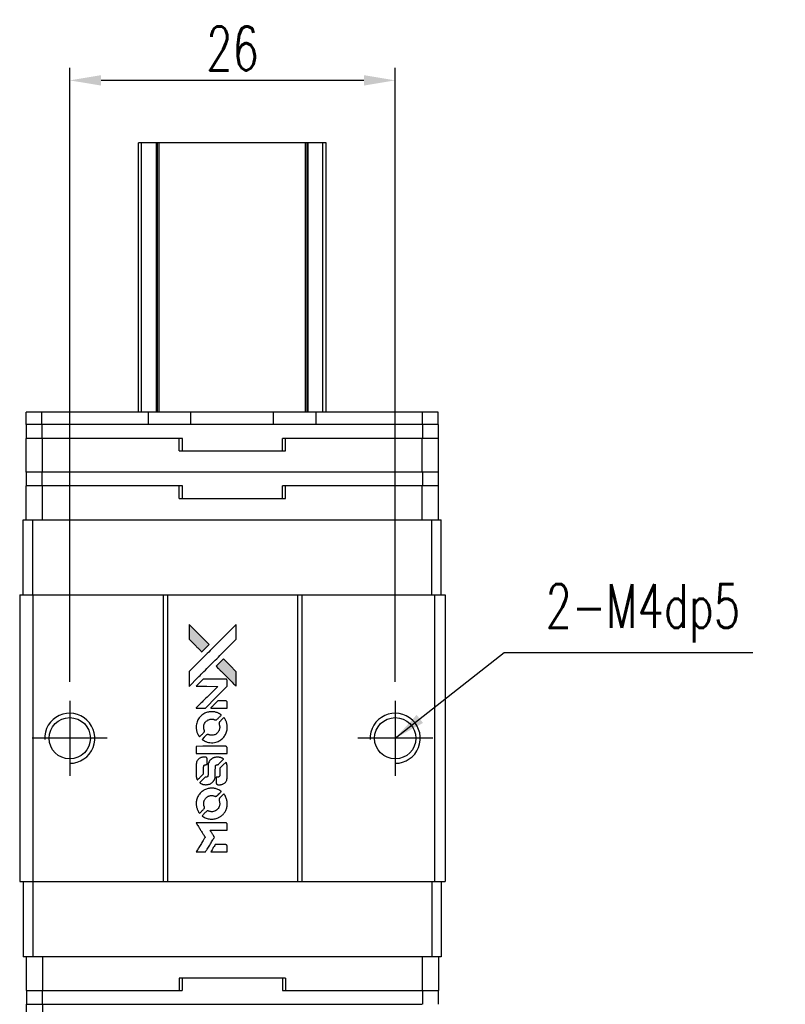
# Model space of a CAD drawing. Header units: millimetres. Extents: x 292 to 519, y -268 to -98.
# Tile 2 of 3: x 309 to 370, y -176 to -98. Entities that reach past the tile are written whole.
import ezdxf

# ---------------------------------------------------------------- set-up
doc = ezdxf.new("R2010")
doc.units = ezdxf.units.MM
doc.header["$LTSCALE"] = 0.1
doc.layers.get('0').update_dxf_attribs({"linetype": 'CONTINUOUS'})
doc.layers.get('Defpoints').update_dxf_attribs({"linetype": 'CONTINUOUS'})
doc.styles.add('DIM-7', font='SIMPLEX.shx', dxfattribs={"width": 0.7, "bigfont": 'chineset.shx'})
doc.dimstyles.new('CNS', dxfattribs={"dimtxt": 3.5, "dimasz": 2.5, "dimexe": 1, "dimexo": 1.5, "dimgap": 0.09, "dimtad": 0, "dimdsep": 46, "dimtxsty": 'DIM-7', "dimcen": 0.09, "dimclrd": 1, "dimclre": 1, "dimclrt": 4, "dimadec": 0, "dimazin": 0, "dimtfac": 1, "dimtix": 1, "dimtmove": 2, "dimatfit": 3, "dimfxl": 1, "dimtvp": 0.971429, "dimtolj": 1, "dimarcsym": 0})

# ---------------------------------------------------------------- blocks, each defined once
blk = doc.blocks.new('A$C2c6fde5b')
at = {"linetype": 'Continuous'}
h = blk.add_hatch(color=256, dxfattribs=at)
h.dxf.hatch_style = 1
h.paths.add_polyline_path([(0, 18.166), (0, 17.579), (0, 16.992), (0.51, 16.487, 0.000288), (0.705, 16.293, 0.000479), (0.87, 16.13, 0.000013), (1.02, 15.982, 0.197177), (1.022, 15.981, 0.197497), (1.024, 15.982, 0.00004), (1.11, 16.066, 0.000834), (1.204, 16.16, 0.000506), (1.316, 16.272), (1.607, 16.563), (0.803, 17.364)])
h.paths.add_polyline_path([(2.749, 15.418), (2.457, 15.127, 0.000476), (2.345, 15.015, 0.000789), (2.251, 14.92, 0.000035), (2.166, 14.834, 0.19758), (2.165, 14.832, 0.198396), (2.166, 14.83, 0.000019), (2.282, 14.714, 0.000582), (2.41, 14.585, 0.000351), (2.562, 14.434, 0.000108), (3.208, 13.791, 0.000692), (3.535, 13.466, 0.000077), (3.761, 13.242, 0.197527), (3.769, 13.239, 0.410181), (3.773, 13.242, 0.000493), (3.775, 13.362, 0.002424), (3.776, 13.528, 0.000529), (3.776, 13.815), (3.776, 14.39), (3.262, 14.904)])
for points in [[(0.51, 16.487, 0.000288), (0.705, 16.293, 0.000479), (0.87, 16.13, 0.000013), (1.02, 15.982, 0.197177), (1.022, 15.981, 0.197497), (1.024, 15.982, 0.00004), (1.11, 16.066, 0.000836), (1.204, 16.16, 0.000505), (1.316, 16.272), (1.607, 16.563), (0.803, 17.364), (0, 18.166), (0, 17.579), (0, 16.992)], [(0.706, 13.929, -0.000056), (1.058, 14.28, -0.000021), (1.552, 14.773, -0.000021), (2.09, 15.309, -0.000025), (2.594, 15.812), (3.776, 16.991), (3.775, 17.576), (3.773, 18.16), (2.98, 17.372, 0.000274), (2.599, 16.993, 0.000123), (2.099, 16.495, 0.000121), (1.57, 15.968, 0.000165), (1.094, 15.492), (0, 14.401), (0, 13.812), (0, 13.224)], [(2.562, 14.434, 0.000108), (3.208, 13.791, 0.000692), (3.535, 13.466, 0.000077), (3.761, 13.242, 0.197527), (3.769, 13.239, 0.410182), (3.773, 13.242, 0.000493), (3.775, 13.362, 0.002424), (3.776, 13.528, 0.000529), (3.776, 13.815), (3.776, 14.39), (3.262, 14.904), (2.749, 15.418), (2.457, 15.127, 0.000476), (2.345, 15.015, 0.000789), (2.251, 14.92, 0.000035), (2.166, 14.834, 0.19758), (2.165, 14.832, 0.198396), (2.166, 14.83, 0.000019), (2.282, 14.714, 0.000582), (2.41, 14.585, 0.000351)], [(0.935, 11.489), (1.311, 11.489), (2.18, 12.36), (3.049, 13.23), (3.047, 13.472, 0.0008), (3.046, 13.628, 0.010795), (3.044, 13.685, 0.030495), (3.041, 13.717, 0.080372), (3.033, 13.738, 0.03816), (3.02, 13.759, 0.041799), (3.004, 13.776, 0.042486), (2.986, 13.791, 0.042078), (2.965, 13.802, 0.099276), (2.936, 13.809, 0.003302), (2.815, 13.811, 0.002586), (2.603, 13.812, 0.000204), (2.041, 13.811), (1.141, 13.809), (0.852, 13.52), (0.563, 13.23), (1.429, 13.227), (2.294, 13.224), (1.438, 12.373, 0.000253), (1.109, 12.045, 0.000412), (0.83, 11.766, 0.000041), (0.581, 11.517, 0.041338), (0.571, 11.505), (0.56, 11.489)], [(2.394, 11.489), (3.049, 11.489), (3.048, 11.734), (3.046, 11.978), (3.028, 12.006, 0.03146), (3.019, 12.019, 0.026444), (3.008, 12.032, 0.026444), (2.996, 12.043, 0.031457), (2.983, 12.052), (2.954, 12.069), (2.63, 12.071), (2.305, 12.073), (2.022, 11.786, 0.000745), (1.913, 11.675, 0.001228), (1.821, 11.581, 0.000087), (1.739, 11.497, 0.195134), (1.738, 11.494, 0.412117), (1.74, 11.492, 0.000048), (1.931, 11.491, 0.00109), (2.142, 11.49, 0.000653)], [(0.579, 9.827, 0.023681), (0.594, 9.724, 0.022402), (0.62, 9.621, 0.021929), (0.655, 9.519, 0.020503), (0.7, 9.418, 0.013745), (0.73, 9.361, 0.009767), (0.767, 9.298, 0.009658), (0.804, 9.241, 0.027804), (0.832, 9.203), (0.844, 9.189), (1.026, 9.371, 0.002053), (1.113, 9.459, 0.006738), (1.169, 9.518, 0.007826), (1.207, 9.559, 0.063909), (1.222, 9.581, 0.061532), (1.233, 9.613, 0.068674), (1.236, 9.646, 0.052072), (1.229, 9.686, 0.019648), (1.213, 9.739, -0.018366), (1.192, 9.805, -0.0288), (1.18, 9.862, -0.029061), (1.174, 9.921, -0.019155), (1.174, 9.988, -0.053809), (1.196, 10.133, -0.058833), (1.247, 10.266, -0.058566), (1.329, 10.384, -0.052525), (1.438, 10.484, -0.044733), (1.531, 10.541, -0.040573), (1.635, 10.583, -0.041123), (1.743, 10.606, -0.04951), (1.847, 10.61, -0.017369), (1.896, 10.605, -0.024255), (1.939, 10.597, -0.023787), (1.982, 10.585, -0.015798), (2.03, 10.567, 0.010631), (2.06, 10.555, 0.033653), (2.081, 10.549, 0.037806), (2.101, 10.546, 0.016307), (2.128, 10.545, 0.068179), (2.18, 10.553, 0.095747), (2.223, 10.574, 0.033418), (2.279, 10.624, 0.002133), (2.432, 10.781, 0.001452), (2.518, 10.869, 0.012393), (2.556, 10.91, 0.020479), (2.575, 10.935, 0.344362), (2.575, 10.944, 0.074287), (2.553, 10.964, 0.005454), (2.486, 11.006, 0.008391), (2.416, 11.049, 0.017097), (2.359, 11.079, 0.027375), (2.242, 11.129, 0.02835), (2.121, 11.166, 0.027723), (1.994, 11.189, 0.023913), (1.859, 11.199, 0.027047), (1.698, 11.195, 0.031685), (1.546, 11.173, 0.032425), (1.401, 11.133, 0.031013), (1.26, 11.073, 0.037914), (1.093, 10.974, 0.040153), (0.947, 10.853, 0.039834), (0.821, 10.709, 0.036173), (0.715, 10.542, 0.040752), (0.643, 10.379, 0.035885), (0.595, 10.199, 0.035491), (0.573, 10.012, 0.037615)], [(1.084, 8.959, 0.018008), (1.137, 8.924, 0.009842), (1.205, 8.884, 0.009807), (1.275, 8.847, 0.015716), (1.337, 8.819, 0.048467), (1.558, 8.749, 0.045841), (1.793, 8.722, 0.046006), (2.028, 8.738, 0.049638), (2.25, 8.796, 0.064819), (2.539, 8.949, 0.06695), (2.775, 9.17, 0.066691), (2.946, 9.445, 0.063505), (3.041, 9.761, 0.03135), (3.05, 9.841, 0.010439), (3.052, 9.96, 0.010391), (3.049, 10.079, 0.032408), (3.041, 10.158, 0.015696), (3.022, 10.252, 0.018095), (2.997, 10.34, 0.018551), (2.967, 10.423, 0.018352), (2.931, 10.505, 0.015568), (2.903, 10.559, 0.009832), (2.867, 10.62, 0.009795), (2.83, 10.677, 0.023727), (2.799, 10.717), (2.786, 10.733), (2.606, 10.556, 0.001528), (2.504, 10.455, 0.010022), (2.454, 10.403, 0.019586), (2.426, 10.37, 0.061865), (2.41, 10.344, 0.055054), (2.398, 10.306, 0.061607), (2.395, 10.268, 0.048725), (2.401, 10.223, 0.020221), (2.418, 10.164, -0.017722), (2.437, 10.101, -0.02685), (2.448, 10.045, -0.02759), (2.453, 9.989, -0.020233), (2.453, 9.926, -0.04793), (2.435, 9.807, -0.048386), (2.396, 9.694, -0.047866), (2.334, 9.59, -0.044964), (2.253, 9.496, -0.04333), (2.156, 9.418, -0.050921), (2.052, 9.363, -0.051473), (1.94, 9.33, -0.0459), (1.819, 9.318, -0.019014), (1.761, 9.321, -0.024114), (1.707, 9.327, -0.025081), (1.656, 9.339, -0.023892), (1.605, 9.356, 0.008624), (1.566, 9.37, 0.026486), (1.538, 9.378, 0.035074), (1.515, 9.382, 0.02756), (1.489, 9.383, 0.087163), (1.447, 9.374, 0.073291), (1.408, 9.352, 0.028074), (1.352, 9.303, 0.002594), (1.222, 9.175), (1.038, 8.991)], [(1.809, 7.853), (3.046, 7.855), (3.046, 8.097), (3.046, 8.34), (3.031, 8.369, 0.071429), (3.014, 8.393, 0.054799), (2.99, 8.414, 0.053585), (2.96, 8.429, 0.060698), (2.93, 8.437, 0.033975), (2.879, 8.441, 0.000112), (2.25, 8.441, 0.000726), (1.634, 8.44, 0.001084), (1.096, 8.437), (0.572, 8.433), (0.572, 8.143), (0.572, 7.852)], [(0.576, 6.042, 0.018538), (0.581, 6.005, 0.010695), (0.589, 5.96, 0.01068), (0.599, 5.916, 0.017678), (0.61, 5.879, 0.013849), (0.625, 5.837, 0.011814), (0.644, 5.794, 0.004513), (0.662, 5.754, 0.290035), (0.668, 5.75, 0.196418), (0.672, 5.752, 0.000124), (0.744, 5.823, 0.001477), (0.825, 5.903, 0.000898), (0.92, 5.997), (1.166, 6.244), (1.168, 6.553, -0.001471), (1.17, 6.786, -0.028714), (1.175, 6.858, -0.097073), (1.188, 6.898, -0.084199), (1.216, 6.933, -0.042698), (1.238, 6.949, -0.053912), (1.261, 6.96, -0.051004), (1.287, 6.967, -0.032967), (1.318, 6.969, 0.00807), (1.334, 6.969, 0.003023), (1.356, 6.97, 0.002994), (1.38, 6.971, 0.003629), (1.402, 6.972), (1.455, 6.976), (1.455, 7.213, 0.001618), (1.455, 7.325, 0.005206), (1.454, 7.4, 0.00535), (1.452, 7.453, 0.060675), (1.448, 7.473, 0.048484), (1.444, 7.484, 0.02389), (1.436, 7.498, 0.022812), (1.426, 7.511, 0.02462), (1.415, 7.524, 0.061781), (1.385, 7.548, 0.080179), (1.353, 7.561, 0.048561), (1.307, 7.567, 0.010021), (1.225, 7.569, 0.016602), (1.115, 7.565, 0.031409), (1.026, 7.554, 0.036474), (0.95, 7.533, 0.03439), (0.875, 7.501, 0.065928), (0.758, 7.42, 0.069066), (0.668, 7.312, 0.065697), (0.608, 7.178, 0.051559), (0.578, 7.022, 0.020904), (0.574, 6.939, 0.000451), (0.573, 6.53, 0.000419), (0.572, 6.12, 0.022759)], [(0.896, 5.5, 0.023289), (0.955, 5.463, 0.026845), (1.015, 5.432, 0.026047), (1.079, 5.408, 0.019751), (1.151, 5.388, 0.013249), (1.192, 5.379, 0.025169), (1.226, 5.375, 0.016532), (1.267, 5.373, 0.002937), (1.346, 5.372, 0.003317), (1.415, 5.373, 0.011808), (1.46, 5.374, 0.01777), (1.493, 5.378, 0.021476), (1.525, 5.383, 0.04325), (1.656, 5.424, 0.045753), (1.776, 5.486, 0.04649), (1.88, 5.569, 0.047672), (1.967, 5.668, 0.025315), (1.995, 5.711, 0.015208), (2.023, 5.764, 0.01512), (2.049, 5.82, 0.022488), (2.067, 5.87, 0.027857), (2.088, 5.948, 0.034138), (2.097, 6.022, 0.014286), (2.101, 6.136, 0.00124), (2.102, 6.426, -0.00103), (2.102, 6.604, -0.002552), (2.103, 6.735, -0.001594), (2.105, 6.834, -0.047676), (2.108, 6.858, -0.085307), (2.125, 6.902, -0.097789), (2.156, 6.934, -0.085947), (2.199, 6.956, -0.051339), (2.257, 6.966, 0.014634), (2.276, 6.969, 0.015028), (2.295, 6.972, 0.014927), (2.312, 6.976, 0.059415), (2.322, 6.98, 0.070595), (2.342, 6.995, 0.00028), (2.55, 7.2, 0.000111), (2.762, 7.41, 0.200239), (2.766, 7.419, 0.268906), (2.763, 7.425, 0.001866), (2.711, 7.454, 0.007532), (2.662, 7.481, 0.017818), (2.624, 7.499, 0.013256), (2.583, 7.515, 0.011636), (2.538, 7.531, 0.011528), (2.493, 7.544, 0.012303), (2.448, 7.555, 0.0423), (2.378, 7.565, 0.013657), (2.273, 7.567, 0.013857), (2.167, 7.563, 0.037428), (2.092, 7.553, 0.014927), (2.043, 7.541, 0.0122), (1.99, 7.525, 0.012518), (1.941, 7.507, 0.023062), (1.903, 7.49, 0.065961), (1.763, 7.395, 0.06055), (1.648, 7.265, 0.059676), (1.567, 7.11, 0.060497), (1.525, 6.94, 0.025683), (1.522, 6.904, 0.001528), (1.52, 6.793, 0.002124), (1.519, 6.655, 0.001173), (1.519, 6.485, -0.000809), (1.518, 6.188, -0.017164), (1.515, 6.1, -0.063931), (1.506, 6.053, -0.108429), (1.485, 6.02, -0.052941), (1.463, 6.001, -0.063675), (1.438, 5.988, -0.050562), (1.407, 5.98, -0.020337), (1.363, 5.976, 0.009897), (1.336, 5.973, 0.016482), (1.313, 5.97, 0.019019), (1.296, 5.967, 0.06043), (1.284, 5.962, 0.076267), (1.258, 5.943, 0.00054), (1.066, 5.749, 0.000307), (0.87, 5.55, 0.142594), (0.862, 5.535, 0.232419), (0.863, 5.53, 0.022995), (0.871, 5.521, 0.024627), (0.882, 5.511, 0.015407)], [(2.177, 5.467, 0.065483), (2.191, 5.439, 0.053271), (2.213, 5.413, 0.052018), (2.24, 5.392, 0.0556), (2.271, 5.377, 0.036839), (2.291, 5.372, 0.026922), (2.314, 5.369, 0.016905), (2.345, 5.367, 0.004317), (2.396, 5.367, 0.016369), (2.503, 5.371, 0.029936), (2.589, 5.382, 0.03418), (2.666, 5.402, 0.031327), (2.741, 5.433, 0.046935), (2.833, 5.489, 0.054053), (2.908, 5.558, 0.053701), (2.967, 5.643, 0.045364), (3.01, 5.743, 0.032479), (3.033, 5.831, 0.03386), (3.044, 5.921, 0.013578), (3.048, 6.061, 0.001155), (3.047, 6.423, 0.000413), (3.046, 6.734, 0.005008), (3.044, 6.853, 0.013199), (3.04, 6.921, 0.033956), (3.033, 6.969, 0.013909), (3.021, 7.019, 0.010864), (3.004, 7.073, 0.010938), (2.987, 7.122, 0.028702), (2.972, 7.156), (2.959, 7.182), (2.706, 6.932), (2.454, 6.683), (2.454, 6.391, -0.001504), (2.454, 6.266, -0.00328), (2.452, 6.171, -0.001901), (2.451, 6.096, -0.061333), (2.448, 6.078, -0.063621), (2.437, 6.053, -0.048633), (2.42, 6.029, -0.046769), (2.397, 6.007, -0.047961), (2.371, 5.99, -0.02678), (2.349, 5.98, -0.050957), (2.33, 5.975, -0.029398), (2.305, 5.973, -0.00401), (2.252, 5.971), (2.165, 5.968), (2.166, 5.734, 0.001061), (2.166, 5.594, 0.009147), (2.167, 5.531, 0.020721), (2.171, 5.494, 0.051619)], [(0.578, 3.727, 0.024131), (0.595, 3.621, 0.022344), (0.622, 3.514, 0.021883), (0.658, 3.408, 0.020884), (0.705, 3.303, 0.010669), (0.736, 3.244, 0.010389), (0.77, 3.186, 0.010913), (0.803, 3.134, 0.022227), (0.832, 3.095), (0.843, 3.08), (1.028, 3.268, 0.002452), (1.099, 3.341, 0.003628), (1.161, 3.406, 0.001662), (1.213, 3.462, 0.070159), (1.222, 3.476, 0.047671), (1.227, 3.486, 0.018624), (1.23, 3.502, 0.017921), (1.233, 3.519, 0.018804), (1.235, 3.536, 0.018255), (1.235, 3.56, 0.041312), (1.233, 3.577, 0.037164), (1.228, 3.596, 0.012342), (1.219, 3.622, -0.015101), (1.196, 3.684, -0.035998), (1.183, 3.732, -0.033244), (1.178, 3.784, -0.011249), (1.176, 3.86, -0.004059), (1.176, 3.921, -0.019693), (1.178, 3.956, -0.027943), (1.183, 3.985, -0.014411), (1.191, 4.02, -0.033089), (1.22, 4.104, -0.033887), (1.259, 4.183, -0.034021), (1.309, 4.255, -0.033942), (1.368, 4.32, -0.02816), (1.435, 4.378, -0.035032), (1.504, 4.424, -0.035269), (1.578, 4.459, -0.029196), (1.662, 4.486, -0.037862), (1.758, 4.504, -0.043657), (1.851, 4.505, -0.043064), (1.943, 4.491, -0.035184), (2.039, 4.46, 0.033699), (2.085, 4.445, 0.052815), (2.125, 4.439, 0.059167), (2.163, 4.442, 0.058972), (2.199, 4.454, 0.059208), (2.226, 4.471, 0.021125), (2.262, 4.502, 0.008691), (2.32, 4.559, 0.000851), (2.457, 4.698, 0.001873), (2.527, 4.77, 0.013884), (2.559, 4.805, 0.022355), (2.576, 4.826, 0.341453), (2.576, 4.835, 0.073011), (2.556, 4.853, 0.004587), (2.49, 4.896, 0.00748), (2.422, 4.938, 0.016837), (2.369, 4.967, 0.028606), (2.24, 5.024, 0.031352), (2.109, 5.063, 0.031004), (1.973, 5.087, 0.0268), (1.828, 5.094, 0.026698), (1.674, 5.086, 0.03002), (1.528, 5.062, 0.030357), (1.388, 5.02, 0.028554), (1.25, 4.961, 0.062944), (0.996, 4.791, 0.062206), (0.79, 4.563, 0.062448), (0.647, 4.291, 0.064355), (0.578, 3.996, 0.017377), (0.574, 3.937, 0.008369), (0.573, 3.861, 0.008367), (0.574, 3.785, 0.01757)], [(1.082, 2.854, 0.064158), (1.368, 2.701, 0.06356), (1.686, 2.625, 0.064004), (2.01, 2.631, 0.066747), (2.317, 2.72, 0.04321), (2.509, 2.825, 0.044737), (2.678, 2.96, 0.044901), (2.819, 3.123, 0.044184), (2.93, 3.309, 0.026293), (2.99, 3.451, 0.033344), (3.028, 3.587, 0.033227), (3.049, 3.728, 0.025815), (3.053, 3.883, 0.023119), (3.042, 4.031, 0.031044), (3.018, 4.163, 0.031337), (2.978, 4.29, 0.024258), (2.919, 4.423, 0.015622), (2.894, 4.47, 0.008495), (2.861, 4.525, 0.008415), (2.826, 4.578, 0.020814), (2.799, 4.616), (2.785, 4.632), (2.605, 4.455, 0.002843), (2.472, 4.321, 0.033917), (2.424, 4.266, 0.087906), (2.404, 4.225, 0.073302), (2.396, 4.176, 0.022047), (2.397, 4.152, 0.026465), (2.401, 4.13, 0.022233), (2.407, 4.106, 0.009985), (2.416, 4.074, -0.039011), (2.445, 3.959, -0.044398), (2.454, 3.847, -0.045096), (2.443, 3.735, -0.04265), (2.412, 3.626, -0.071154), (2.327, 3.471, -0.068827), (2.201, 3.345, -0.068713), (2.045, 3.257, -0.070507), (1.873, 3.216, -0.028605), (1.799, 3.213, -0.031418), (1.728, 3.219, -0.031044), (1.657, 3.234, -0.02668), (1.585, 3.258, 0.038913), (1.543, 3.271, 0.043732), (1.5, 3.277, 0.047754), (1.461, 3.275, 0.075756), (1.429, 3.265, 0.07294), (1.413, 3.254, 0.003456), (1.364, 3.209, 0.005023), (1.301, 3.149, 0.002422), (1.223, 3.072, 0.000819), (1.153, 3.002, 0.001349), (1.093, 2.943, 0.0001), (1.041, 2.889, 0.205335), (1.04, 2.887, 0.219821), (1.041, 2.885, 0.002494), (1.052, 2.876, 0.007089), (1.066, 2.866, 0.004494)], [(0.941, 0), (1.315, 0), (1.377, 0.102, -0.000297), (1.416, 0.165, -0.000037), (1.499, 0.302, -0.000043), (1.599, 0.465, -0.000036), (1.705, 0.638, 0.000044), (1.809, 0.807, 0.000063), (1.902, 0.958, 0.000035), (1.98, 1.086, 0.0009), (2.001, 1.121), (2.031, 1.17), (1.991, 1.236, 0.001175), (1.968, 1.274, 0.000208), (1.924, 1.345, 0.000225), (1.872, 1.428, 0.000203), (1.818, 1.513, -0.000711), (1.768, 1.595, -0.001119), (1.724, 1.666, -0.000263), (1.686, 1.727, -0.04589), (1.683, 1.734, -0.519312), (1.687, 1.74, -0.001914), (1.787, 1.742, -0.003124), (1.952, 1.743, -0.000285), (2.364, 1.744), (3.049, 1.744), (3.049, 1.982, 0.001727), (3.048, 2.154, 0.025279), (3.045, 2.214, 0.073886), (3.036, 2.249, 0.07426), (3.017, 2.28, 0.03264), (3.009, 2.288, 0.01784), (2.999, 2.297, 0.017712), (2.988, 2.305, 0.026854), (2.977, 2.311), (2.954, 2.324), (1.759, 2.325), (0.565, 2.327), (0.573, 2.314, -0.004595), (0.579, 2.304, -0.00016), (0.602, 2.268, -0.000298), (0.629, 2.225, -0.000208), (0.659, 2.177, 0.000986), (0.747, 2.034, 0.00025), (0.891, 1.804, 0.000268), (1.045, 1.558, 0.000436), (1.177, 1.349, -0.002932), (1.219, 1.28, -0.004718), (1.255, 1.221, -0.001113), (1.285, 1.169, -0.227179), (1.286, 1.163, -0.045982), (1.283, 1.158, -0.000145), (1.24, 1.088, -0.000825), (1.192, 1.009, -0.000517), (1.134, 0.917, 0.000056), (0.938, 0.601, 0.000289), (0.83, 0.427, 0.000481), (0.75, 0.297, 0.000418), (0.665, 0.16), (0.567, 0)], [(2.391, 0), (3.049, 0), (3.049, 0.24, 0.000842), (3.049, 0.392, 0.010591), (3.047, 0.45, 0.028995), (3.044, 0.482, 0.069543), (3.037, 0.505, 0.051063), (3.024, 0.526, 0.039932), (3.006, 0.546, 0.039414), (2.985, 0.564, 0.045845), (2.963, 0.577, 0.094811), (2.94, 0.582, 0.007124), (2.875, 0.584, 0.004713), (2.765, 0.586, 0.000534), (2.515, 0.586), (2.088, 0.585), (2.051, 0.525, 0.000828), (1.942, 0.349, 0.000879), (1.837, 0.177, 0.000048), (1.734, 0.008, 0.137596), (1.732, 0.003, 0.413028), (1.733, 0.002, 0.000016), (1.926, 0.001, 0.000623), (2.138, 0, 0.000374)]]:
    blk.add_lwpolyline(points, format="xyb", close=True)
blk = doc.blocks.new('*D336')
at = {"color": 7, "lineweight": -2}
for p, q in [((312.76, -150.581), (312.76, -101.536)), ((338.76, -150.581), (338.76, -101.536)), ((336.26, -102.536), (315.26, -102.536))]:
    blk.add_line(p, q, dxfattribs=at)
at = {"color": 7}
for points in [[(315.26, -102.119), (315.26, -102.952), (312.76, -102.536)], [(336.26, -102.119), (336.26, -102.952), (338.76, -102.536)]]:
    blk.add_solid(points, dxfattribs=at)
at = {"layer": 'Defpoints', "color": 0}
for p in [(312.76, -102.536), (312.76, -152.081), (338.76, -152.081)]:
    blk.add_point(p, dxfattribs=at)
at = {"color": 7, "insert": (325.76, -99.986), "char_height": 3.5, "attachment_point": 5, "style": 'DIM-7'}
blk.add_mtext('\\A1;26', dxfattribs=at)

msp = doc.modelspace()

# ---------------------------------------------------------------- linework, layer by layer
at = {"color": 7, "linetype": 'Continuous', "lineweight": 25}
for p, q in [((318.492, -107.531), (318.24, -107.531)), ((318.24, -129.031), (318.24, -107.531)), ((318.24, -107.531), (318.24, -107.531)), ((318.24, -129.031), (318.24, -107.531)), ((319.68, -107.531), (318.492, -107.531)), ((318.492, -129.031), (318.492, -107.531)), ((319.766, -107.531), (319.68, -107.531)), ((319.68, -129.031), (319.68, -107.531)), ((319.89, -107.531), (319.766, -107.531)), ((319.766, -129.031), (319.766, -107.531)), ((319.89, -129.031), (319.89, -107.531)), ((331.59, -107.531), (319.89, -107.531)), ((331.59, -129.031), (331.59, -107.531)), ((331.715, -107.531), (331.59, -107.531)), ((331.8, -107.531), (331.715, -107.531)), ((331.715, -129.031), (331.715, -107.531)), ((332.989, -107.531), (331.8, -107.531)), ((331.8, -129.031), (331.8, -107.531)), ((332.989, -129.031), (332.989, -107.531)), ((333.24, -129.031), (333.24, -107.531)), ((333.24, -129.031), (333.24, -107.531)), ((309.29, -130.031), (309.29, -129.031)), ((310.54, -129.031), (309.29, -129.031)), ((310.54, -130.031), (310.54, -129.031)), ((319.04, -129.031), (310.54, -129.031)), ((319.04, -130.031), (319.04, -129.031)), ((322.44, -129.031), (319.04, -129.031)), ((322.44, -130.031), (322.44, -129.031)), ((329.04, -129.031), (322.44, -129.031)), ((329.04, -130.031), (329.04, -129.031)), ((332.44, -129.031), (329.04, -129.031)), ((332.44, -130.031), (332.44, -129.031)), ((340.94, -129.031), (332.44, -129.031)), ((340.94, -130.031), (340.94, -129.031)), ((342.19, -129.031), (340.94, -129.031)), ((342.19, -130.031), (342.19, -129.031)), ((310.54, -130.031), (309.29, -130.031)), ((309.312, -131.131), (309.312, -130.031)), ((319.04, -130.031), (310.54, -130.031)), ((310.562, -131.131), (310.562, -130.031)), ((340.962, -130.031), (310.562, -130.031)), ((329.04, -130.031), (322.44, -130.031)), ((340.94, -130.031), (332.44, -130.031)), ((340.962, -131.131), (340.962, -130.031)), ((342.212, -130.031), (340.962, -130.031)), ((342.212, -131.131), (342.212, -130.031)), ((309.275, -133.831), (309.275, -131.131)), ((310.577, -131.131), (309.275, -131.131)), ((310.577, -133.831), (310.577, -131.131)), ((321.5, -131.131), (310.577, -131.131)), ((321.762, -131.131), (321.5, -131.131)), ((321.5, -132.131), (321.5, -131.131)), ((321.762, -132.131), (321.762, -131.131)), ((330, -131.131), (329.762, -131.131)), ((329.762, -132.131), (329.762, -131.131)), ((330, -132.131), (330, -131.131)), ((340.924, -131.131), (330, -131.131)), ((340.924, -133.831), (340.924, -131.131)), ((340.95, -131.131), (340.924, -131.131)), ((340.962, -131.131), (340.95, -131.131)), ((342.212, -131.131), (340.962, -131.131)), ((342.225, -131.131), (342.212, -131.131)), ((342.225, -133.831), (342.225, -131.131)), ((321.5, -132.131), (330, -132.131)), ((310.577, -133.831), (309.275, -133.831)), ((309.312, -134.931), (309.312, -133.831)), ((310.562, -134.931), (310.562, -133.831)), ((340.924, -133.831), (310.577, -133.831)), ((340.95, -133.831), (340.924, -133.831)), ((340.962, -133.831), (340.95, -133.831)), ((340.962, -134.931), (340.962, -133.831)), ((342.212, -133.831), (340.962, -133.831)), ((342.212, -134.931), (342.212, -133.831)), ((342.225, -133.831), (342.212, -133.831)), ((309.275, -137.631), (309.275, -134.931)), ((310.577, -134.931), (309.275, -134.931)), ((310.577, -137.631), (310.577, -134.931)), ((321.5, -134.931), (310.577, -134.931)), ((321.762, -134.931), (321.5, -134.931)), ((321.5, -135.931), (321.5, -134.931)), ((321.762, -135.931), (321.762, -134.931)), ((330, -134.931), (329.762, -134.931)), ((329.762, -135.931), (329.762, -134.931)), ((330, -135.931), (330, -134.931)), ((340.924, -134.931), (330, -134.931)), ((340.924, -137.631), (340.924, -134.931)), ((340.95, -134.931), (340.924, -134.931)), ((340.962, -134.931), (340.95, -134.931)), ((342.212, -134.931), (340.962, -134.931)), ((342.225, -134.931), (342.212, -134.931)), ((342.225, -137.631), (342.225, -134.931)), ((321.5, -135.931), (330, -135.931)), ((309.04, -143.631), (309.04, -137.631)), ((309.04, -137.631), (309.798, -137.631)), ((309.798, -143.631), (309.798, -137.631)), ((309.798, -137.631), (341.682, -137.631)), ((341.682, -143.631), (341.682, -137.631)), ((341.682, -137.631), (342.44, -137.631)), ((342.44, -143.631), (342.44, -137.631)), ((308.76, -143.631), (308.76, -166.531)), ((308.76, -143.631), (309.81, -143.631)), ((309.81, -143.631), (309.81, -166.531)), ((309.81, -143.631), (320.21, -143.631)), ((320.21, -143.631), (320.21, -166.531)), ((320.21, -143.631), (320.56, -143.631)), ((320.56, -143.631), (320.56, -166.531)), ((320.56, -143.631), (330.96, -143.631)), ((330.96, -143.631), (330.96, -166.531)), ((330.96, -143.631), (331.31, -143.631)), ((331.31, -143.631), (331.31, -166.531)), ((331.31, -143.631), (341.91, -143.631)), ((341.91, -143.631), (341.91, -166.531)), ((341.91, -143.631), (342.76, -143.631)), ((342.76, -143.631), (342.76, -166.531)), ((312.76, -152.081), (312.76, -158.081)), ((338.76, -152.081), (338.76, -158.081)), ((315.76, -155.081), (309.76, -155.081)), ((341.76, -155.081), (335.76, -155.081)), ((308.76, -166.531), (309.81, -166.531)), ((309.04, -166.531), (309.04, -172.531)), ((309.798, -166.531), (309.798, -172.531)), ((309.81, -166.531), (320.21, -166.531)), ((320.21, -166.531), (320.56, -166.531)), ((320.56, -166.531), (330.96, -166.531)), ((330.96, -166.531), (331.31, -166.531)), ((331.31, -166.531), (341.91, -166.531)), ((341.682, -166.531), (341.682, -172.531)), ((341.91, -166.531), (342.76, -166.531)), ((342.44, -166.531), (342.44, -172.531)), ((309.798, -172.531), (309.04, -172.531)), ((309.275, -172.531), (309.275, -175.231)), ((341.682, -172.531), (309.798, -172.531)), ((310.577, -172.531), (310.577, -175.231)), ((340.924, -172.531), (340.924, -175.231)), ((342.44, -172.531), (341.682, -172.531)), ((342.225, -172.531), (342.225, -175.231)), ((321.5, -174.231), (321.5, -175.231)), ((330, -174.231), (321.5, -174.231)), ((321.747, -174.231), (321.747, -175.231)), ((329.747, -174.231), (329.747, -175.231)), ((330, -174.231), (330, -175.231)), ((309.275, -175.231), (309.297, -175.231)), ((309.297, -175.231), (309.297, -176.331)), ((309.297, -175.231), (310.547, -175.231)), ((310.547, -175.231), (310.547, -176.331)), ((310.547, -175.231), (310.548, -175.231)), ((310.548, -175.231), (310.577, -175.231)), ((310.577, -175.231), (321.5, -175.231)), ((321.5, -175.231), (321.747, -175.231)), ((329.747, -175.231), (330, -175.231)), ((330, -175.231), (340.924, -175.231)), ((340.924, -175.231), (342.225, -175.231)), ((340.947, -175.231), (340.947, -176.331)), ((342.197, -175.231), (342.197, -176.331)), ((309.275, -176.331), (309.275, -179.031)), ((309.275, -176.331), (309.297, -176.331)), ((309.297, -176.331), (310.547, -176.331)), ((310.547, -176.331), (310.548, -176.331)), ((310.548, -176.331), (310.577, -176.331)), ((310.577, -176.331), (310.577, -179.031)), ((310.577, -176.331), (340.924, -176.331))]:
    msp.add_line(p, q, dxfattribs=at)
for centre in [(312.76, -155.081), (338.76, -155.081)]:
    msp.add_circle(centre, 1.65, dxfattribs=at)
for centre in [(312.76, -155.081), (338.76, -155.081)]:
    msp.add_arc(centre, 2, 270, 182.97385, dxfattribs=at)
msp.add_open_spline([(333.24, -107.531), (333.24, -107.531), (333.216, -107.531), (333.121, -107.531), (333.052, -107.531), (332.989, -107.531)], degree=3, knots=[0, 0, 0, 0, 0.5, 0.5, 1, 1, 1, 1], dxfattribs=at)

# ---------------------------------------------------------------- block references
msp.add_blockref('A$C2c6fde5b', (322.287, -164.161))

# ---------------------------------------------------------------- texts
at = {"color": 0, "insert": (350.77, -147.435), "char_height": 3.5, "attachment_point": 7, "style": 'DIM-7'}
msp.add_mtext('\\A1;2-M4dp5', dxfattribs=at)

# ---------------------------------------------------------------- dimensions: what is measured, and where the dimension line sits
at = {"color": 0}
dim = msp.add_linear_dim(base=(312.76, -102.536), p1=(338.76, -152.081), p2=(312.76, -152.081), dimstyle='CNS', override={"dimgap": 0.8, "dimtad": 1, "dimclrd": 7, "dimclre": 7, "dimclrt": 7, "dimadec": 2, "dimazin": 2, "dimtmove": 1}, dxfattribs=at)
dim.commit()
dim.dimension.update_dxf_attribs({"geometry": '*D336', "text_midpoint": (325.76, -99.986)})

# ---------------------------------------------------------------- leaders
at = {"color": 0, "annotation_type": 0, "has_hookline": 1, "hookline_direction": 0, "text_width": 16.567}
msp.add_leader([(338.76, -155.081), (347.47, -148.235), (349.97, -148.235)], dimstyle='CNS', override={"dimgap": 0.8, "dimtad": 1, "dimclrd": 7, "dimclre": 4, "dimadec": 2, "dimazin": 2, "dimtmove": 1}, dxfattribs=at)

doc.saveas('drawing.dxf')
